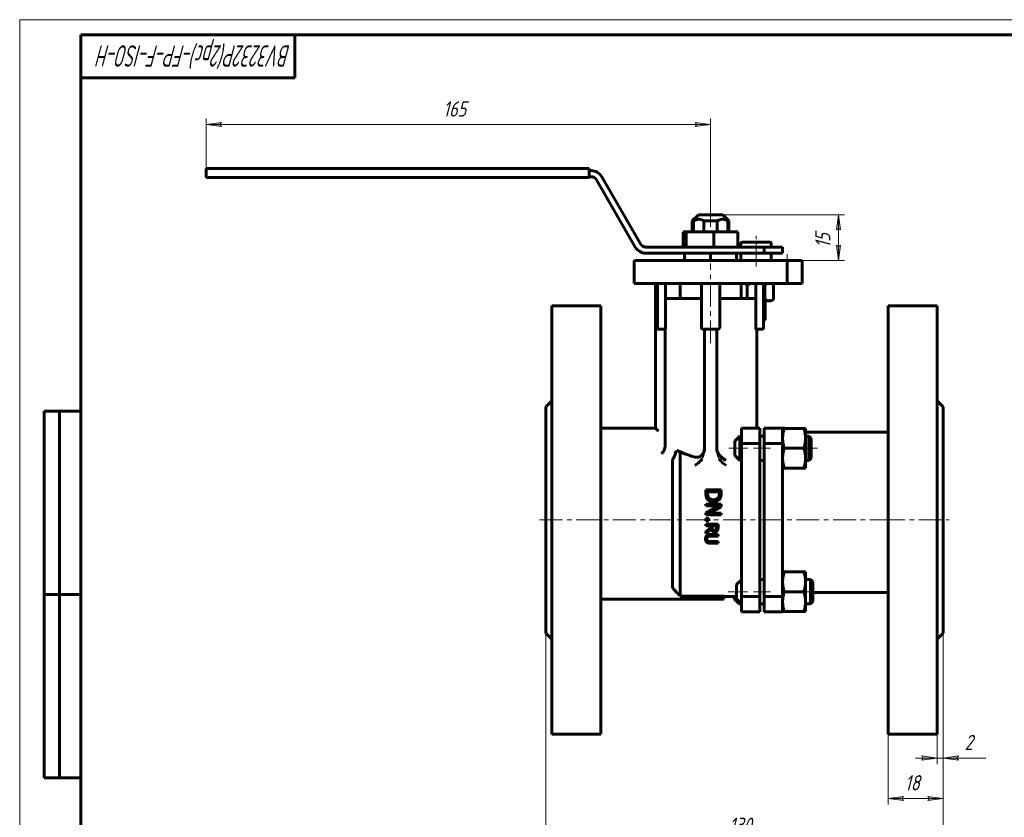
# Model space of a CAD drawing. Header units: millimetres. Extents: x 0 to 601, y 0 to 420.
# Tile 2 of 3: x 0 to 322, y 159 to 420. Entities that reach past the tile are written whole.
import ezdxf

# ---------------------------------------------------------------- set-up
doc = ezdxf.new("R2010")
doc.units = ezdxf.units.MM
for name, pattern in [('K5LT-1', [0]), ('K5LT_AXLED', [12, 7.5, -1.5, 1.5, -1.5]), ('K5LT_BASIC', [0]), ('K5LT_THIN', [0])]:
    doc.linetypes.add(name, pattern=pattern)
doc.layers.add('Системный слой', color=7, linetype='Continuous')
doc.layers.add('Системный слой (1)', color=251, linetype='Continuous', true_color=0x6c6c6c)
doc.styles.add('KDIMTEXTSTYLE', font='txt', dxfattribs={"width": 0.96, "oblique": 15, "height": 5})
doc.styles.add('KTEXTSTYLE', font='txt', dxfattribs={"width": 0.96, "height": 5})
doc.dimstyles.new('KDIMSTYLE (1.00)', dxfattribs={"dimtxt": 5, "dimasz": 1, "dimexe": 2, "dimexo": 0, "dimgap": 1, "dimtad": 1, "dimtxsty": 'KDIMTEXTSTYLE', "dimsah": 1, "dimcen": 0, "dimdle": 1, "dimadec": 0, "dimazin": 0, "dimtfac": 0.667, "dimtmove": 0, "dimatfit": 3, "dimfxl": 1, "dimtvp": 1, "dimtolj": 1, "dimtzin": 0, "dimarcsym": 0})

# ---------------------------------------------------------------- blocks, each defined once
blk = doc.blocks.new('U0')
at = {"layer": 'Системный слой (1)', "color": 143, "linetype": 'K5LT_BASIC', "lineweight": 60, "true_color": 0x33acca}
for p, q in [((245.83, 346.67), (245.83, 345.65)), ((245.83, 343.65), (245.83, 341.27))]:
    blk.add_line(p, q, dxfattribs=at)
blk = doc.blocks.new('U1')
at = {"layer": 'Системный слой (1)', "color": 143, "linetype": 'K5LT_BASIC', "lineweight": 60, "true_color": 0x33acca}
for p, q in [((243.44, 333.4), (243.3, 333.43)), ((243.58, 333.36), (243.44, 333.4)), ((243.71, 333.32), (243.58, 333.36))]:
    blk.add_line(p, q, dxfattribs=at)
blk = doc.blocks.new('U2')
at = {"layer": 'Системный слой (1)', "color": 143, "linetype": 'K5LT_BASIC', "lineweight": 60, "true_color": 0x33acca}
for p, q in [((236.15, 333.74), (235.98, 333.71)), ((236.32, 333.76), (236.15, 333.74)), ((236.5, 333.77), (236.32, 333.76))]:
    blk.add_line(p, q, dxfattribs=at)
blk = doc.blocks.new('U3')
at = {"layer": 'Системный слой (1)', "color": 143, "linetype": 'K5LT_BASIC', "lineweight": 60, "true_color": 0x33acca}
for p, q in [((238.93, 333.57), (237.94, 333.32)), ((239.85, 333.71), (238.93, 333.57)), ((240.75, 333.77), (239.85, 333.71))]:
    blk.add_line(p, q, dxfattribs=at)
blk = doc.blocks.new('U4')
at = {"layer": 'Системный слой (1)', "color": 143, "linetype": 'K5LT_BASIC', "lineweight": 60, "true_color": 0x33acca}
for p, q in [((243.58, 328.48), (243.71, 328.51)), ((243.3, 328.4), (243.44, 328.44)), ((243.44, 328.44), (243.58, 328.48))]:
    blk.add_line(p, q, dxfattribs=at)
blk = doc.blocks.new('U5')
at = {"layer": 'Системный слой (1)', "color": 143, "linetype": 'K5LT_BASIC', "lineweight": 60, "true_color": 0x33acca}
for p, q in [((235.83, 346.67), (235.83, 345.65)), ((235.83, 343.65), (235.83, 341.27))]:
    blk.add_line(p, q, dxfattribs=at)
blk = doc.blocks.new('D0')
at = {"layer": 'Системный слой (1)', "color": 7, "linetype": 'K5LT_THIN', "lineweight": 18, "true_color": 0xffffff}
for p, q in [((229.98, 356.22), (269.76, 356.22)), ((255.48, 341.27), (269.76, 341.27))]:
    blk.add_line(p, q, dxfattribs=at)
blk.add_wipeout([(266.76, 345.39), (259.38, 345.39), (259.38, 351.83), (266.76, 351.83)]).dxf.layer = 'Системный слой (1)'
at = {"layer": 'Системный слой (1)'}
for points in [[(268.42, 351.22), (267.76, 356.22), (267.11, 351.22), (267.76, 351.72)], [(267.76, 341.27), (268.42, 346.27), (267.76, 345.77), (267.11, 346.27)]]:
    blk.add_hatch(color=7, dxfattribs=at).paths.add_polyline_path(points)
at = {"layer": 'Системный слой (1)', "color": 7, "linetype": 'K5LT_THIN', "lineweight": 18, "true_color": 0xffffff}
for p, q in [((267.11, 351.22), (267.76, 356.22)), ((267.76, 356.22), (268.42, 351.22)), ((267.76, 356.22), (267.76, 341.27)), ((267.76, 351.72), (267.11, 351.22)), ((268.42, 351.22), (267.76, 351.72)), ((267.76, 341.27), (267.11, 346.27)), ((267.11, 346.27), (267.76, 345.77)), ((267.76, 345.77), (268.42, 346.27)), ((268.42, 346.27), (267.76, 341.27))]:
    blk.add_line(p, q, dxfattribs=at)
at = {"layer": 'Системный слой (1)', "color": 7, "insert": (260.18, 345.39), "char_height": 5, "attachment_point": 1, "rotation": 90, "style": 'KTEXTSTYLE'}
blk.add_mtext('\\fArial|b0|c204|p34;\\H5.0;\\W1.000;\\Q15;\\fGOST Type AU|b0|i0|c204|p34;\\Q15;\\W0.960;15', dxfattribs=at)
blk = doc.blocks.new('KDIMARROW_01')
at = {"layer": 'Системный слой'}
blk.add_hatch(color=0, dxfattribs=at).paths.add_polyline_path([(0, 0), (-5, 0.66), (-4.5, 0), (-5, -0.66)])
at = {"layer": 'Системный слой', "color": 0, "linetype": 'K5LT_THIN', "lineweight": 18}
for p, q in [((-4.5, 0), (-5, 0.66)), ((-5, 0.66), (0, 0)), ((0, 0), (-5, -0.66)), ((-5, -0.66), (-4.5, 0))]:
    blk.add_line(p, q, dxfattribs=at)
at = {"layer": 'Системный слой (1)', "color": 0, "linetype": 'K5LT_THIN', "lineweight": 18}
blk.add_line((225.98, 256.37), (224.98, 256.37), dxfattribs=at)
blk = doc.blocks.new('D1')
at = {"layer": 'Системный слой (1)', "color": 7, "linetype": 'K5LT_THIN', "lineweight": 18, "true_color": 0xffffff}
for p, q in [((284.04, 232.71), (284.04, 163.32)), ((302.04, 219.37), (302.04, 163.32))]:
    blk.add_line(p, q, dxfattribs=at)
blk.add_wipeout([(289.48, 166.32), (289.48, 173.71), (296.31, 173.71), (296.31, 166.32)]).dxf.layer = 'Системный слой (1)'
at = {"layer": 'Системный слой (1)'}
for points in [[(284.04, 165.32), (289.04, 165.98), (288.54, 165.32), (289.04, 164.67)], [(302.04, 165.32), (297.04, 165.98), (297.54, 165.32), (297.04, 164.67)]]:
    blk.add_hatch(color=7, dxfattribs=at).paths.add_polyline_path(points)
at = {"layer": 'Системный слой (1)', "color": 7, "linetype": 'K5LT_THIN', "lineweight": 18, "true_color": 0xffffff}
for p, q in [((284.04, 165.32), (289.04, 165.98)), ((289.04, 164.67), (284.04, 165.32)), ((302.04, 165.32), (284.04, 165.32)), ((289.04, 165.98), (288.54, 165.32)), ((288.54, 165.32), (289.04, 164.67)), ((297.54, 165.32), (297.04, 165.98)), ((297.04, 165.98), (302.04, 165.32)), ((302.04, 165.32), (297.04, 164.67)), ((297.04, 164.67), (297.54, 165.32))]:
    blk.add_line(p, q, dxfattribs=at)
at = {"layer": 'Системный слой (1)', "color": 7, "insert": (289.48, 172.91), "char_height": 5, "attachment_point": 1, "style": 'KTEXTSTYLE'}
blk.add_mtext('\\fArial|b0|c204|p34;\\H5.0;\\W1.000;\\Q15;\\fGOST Type AU|b0|i0|c204|p34;\\Q15;\\W0.960;18', dxfattribs=at)
blk = doc.blocks.new('D2')
at = {"layer": 'Системный слой (1)'}
for points in [[(295.04, 177.86), (300.04, 178.52), (295.04, 179.18), (295.54, 178.52)], [(306.54, 178.52), (307.04, 179.18), (302.04, 178.52), (307.04, 177.86)]]:
    blk.add_hatch(color=7, dxfattribs=at).paths.add_polyline_path(points)
at = {"layer": 'Системный слой (1)', "color": 7, "linetype": 'K5LT_THIN', "lineweight": 18, "true_color": 0xffffff}
for p, q in [((302.04, 219.37), (302.04, 176.52)), ((300.04, 186.37), (300.04, 176.52)), ((300.04, 178.52), (293.04, 178.52)), ((300.04, 178.52), (295.04, 179.18)), ((295.04, 179.18), (295.54, 178.52)), ((295.54, 178.52), (295.04, 177.86)), ((295.04, 177.86), (300.04, 178.52)), ((300.04, 178.52), (302.04, 178.52)), ((307.04, 179.18), (302.04, 178.52)), ((302.04, 178.52), (307.04, 177.86)), ((302.04, 178.52), (307.04, 178.52)), ((306.54, 178.52), (307.04, 179.18)), ((307.04, 177.86), (306.54, 178.52))]:
    blk.add_line(p, q, dxfattribs=at)
blk.add_wipeout([(309.04, 179.52), (309.04, 186.9), (313.83, 186.9), (313.83, 179.52)]).dxf.layer = 'Системный слой (1)'
for p, q in [((302.04, 178.52), (309.04, 178.52)), ((307.04, 178.52), (316.03, 178.52))]:
    blk.add_line(p, q, dxfattribs=at)
at = {"layer": 'Системный слой (1)', "color": 7, "insert": (309.04, 186.11), "char_height": 5, "attachment_point": 1, "style": 'KTEXTSTYLE'}
blk.add_mtext('\\fArial|b0|c204|p34;\\H5.0;\\W1.000;\\Q15;\\fGOST Type AU|b0|i0|c204|p34;\\Q15;\\W0.960;2', dxfattribs=at)
blk = doc.blocks.new('D3')
at = {"layer": 'Системный слой (1)'}
for points in [[(172.04, 151.44), (177.04, 152.1), (176.54, 151.44), (177.04, 150.78)], [(302.04, 151.44), (297.04, 152.1), (297.54, 151.44), (297.04, 150.78)]]:
    blk.add_hatch(color=7, dxfattribs=at).paths.add_polyline_path(points)
at = {"layer": 'Системный слой (1)', "color": 7, "linetype": 'K5LT_THIN', "lineweight": 18, "true_color": 0xffffff}
for p, q in [((172.04, 219.37), (172.04, 149.44)), ((302.04, 219.37), (302.04, 149.44)), ((172.04, 151.44), (177.04, 152.1)), ((177.04, 150.78), (172.04, 151.44)), ((177.04, 152.1), (176.54, 151.44)), ((176.54, 151.44), (177.04, 150.78)), ((297.54, 151.44), (297.04, 152.1)), ((297.04, 152.1), (302.04, 151.44)), ((302.04, 151.44), (297.04, 150.78)), ((297.04, 150.78), (297.54, 151.44))]:
    blk.add_line(p, q, dxfattribs=at)
blk.add_wipeout([(232.02, 152.44), (232.02, 159.82), (241.65, 159.82), (241.65, 152.44)]).dxf.layer = 'Системный слой (1)'
blk.add_line((172.04, 151.44), (302.04, 151.44), dxfattribs=at)
at = {"layer": 'Системный слой (1)', "color": 7, "insert": (232.02, 159.03), "char_height": 5, "attachment_point": 1, "style": 'KTEXTSTYLE'}
blk.add_mtext('\\fArial|b0|c204|p34;\\H5.0;\\W1.000;\\Q15;\\fGOST Type AU|b0|i0|c204|p34;\\Q15;\\W0.960;130', dxfattribs=at)
blk = doc.blocks.new('D4')
at = {"layer": 'Системный слой (1)'}
for points in [[(60.98, 385.7), (65.98, 386.36), (65.48, 385.7), (65.98, 385.04)], [(225.98, 385.7), (220.98, 386.36), (221.48, 385.7), (220.98, 385.04)]]:
    blk.add_hatch(color=7, dxfattribs=at).paths.add_polyline_path(points)
at = {"layer": 'Системный слой (1)', "color": 7, "linetype": 'K5LT_THIN', "lineweight": 18, "true_color": 0xffffff}
for p, q in [((60.98, 370.37), (60.98, 387.7)), ((225.98, 356.22), (225.98, 387.7)), ((60.98, 385.7), (65.98, 386.36)), ((65.98, 385.04), (60.98, 385.7)), ((65.98, 386.36), (65.48, 385.7)), ((65.48, 385.7), (65.98, 385.04)), ((221.48, 385.7), (220.98, 386.36)), ((220.98, 386.36), (225.98, 385.7)), ((225.98, 385.7), (220.98, 385.04)), ((220.98, 385.04), (221.48, 385.7))]:
    blk.add_line(p, q, dxfattribs=at)
blk.add_wipeout([(138.47, 386.7), (138.47, 394.08), (148.09, 394.08), (148.09, 386.7)]).dxf.layer = 'Системный слой (1)'
blk.add_line((60.98, 385.7), (225.98, 385.7), dxfattribs=at)
at = {"layer": 'Системный слой (1)', "color": 7, "insert": (138.47, 393.29), "char_height": 5, "attachment_point": 1, "style": 'KTEXTSTYLE'}
blk.add_mtext('\\fArial|b0|c204|p34;\\H5.0;\\W1.000;\\Q15;\\fGOST Type AU|b0|i0|c204|p34;\\Q15;\\W0.960;165', dxfattribs=at)
blk = doc.blocks.new('U39')
at = {"color": 7, "linetype": 'K5LT_THIN', "lineweight": 18, "true_color": 0xffffff}
for p, q in [((0, 0), (0, 420)), ((0, 420), (594, 420))]:
    blk.add_line(p, q, dxfattribs=at)
at = {"color": 143, "linetype": 'K5LT_BASIC', "lineweight": 60, "true_color": 0x33acca}
for p, q in [((20, 5), (20, 415)), ((20, 415), (589, 415)), ((90, 415), (90, 401)), ((90, 401), (20, 401)), ((8, 172), (8, 292)), ((20, 292), (8, 292)), ((13, 172), (13, 292)), ((20, 232), (8, 232)), ((20, 172), (8, 172))]:
    blk.add_line(p, q, dxfattribs=at)
at = {"color": 7, "insert": (88.64, 404.64), "char_height": 7, "attachment_point": 1, "rotation": 180, "style": 'KTEXTSTYLE'}
blk.add_mtext('\\fArial|b0|c204|p34;\\H5.0;\\W1.000;\\Q15;\\fGOST Type AU|b0|i0|c204|p34;\\Q15;\\W0.696;\\H7.00;BV3232P(2pc)-FP-F-ISO-H', dxfattribs=at)

msp = doc.modelspace()

# ---------------------------------------------------------------- linework, layer by layer
at = {"layer": 'Системный слой (1)', "color": 143, "linetype": 'K5LT_BASIC', "lineweight": 60, "true_color": 0x33acca}
for p, q in [((186.228, 371.365), (60.978, 371.365)), ((60.978, 370.365), (60.978, 371.365)), ((60.978, 369.365), (60.978, 370.365)), ((186.228, 370.365), (186.228, 371.365)), ((186.901, 370.635), (186.228, 370.635)), ((186.228, 370.365), (186.228, 369.365)), ((60.978, 368.365), (60.978, 369.365)), ((186.228, 368.365), (60.978, 368.365)), ((186.228, 368.365), (186.228, 369.365)), ((186.901, 368.635), (186.228, 368.635)), ((188.633, 367.635), (201.323, 345.654)), ((203.056, 346.654), (190.365, 368.635)), ((221.978, 356.218), (219.978, 354.218)), ((229.978, 356.218), (221.978, 356.218)), ((229.978, 356.218), (231.978, 354.218)), ((219.978, 354.218), (220.393, 354.218)), ((219.978, 350.654), (219.978, 354.218)), ((220.393, 350.654), (220.393, 354.218)), ((223.785, 354.218), (228.172, 354.218)), ((223.785, 350.654), (223.785, 354.218)), ((228.172, 350.654), (228.172, 354.218)), ((231.563, 350.654), (231.563, 354.218)), ((231.563, 354.218), (231.978, 354.218)), ((231.978, 350.654), (231.978, 354.218)), ((218.025, 350.654), (217.021, 350.654)), ((217.021, 345.654), (217.021, 350.654)), ((218.025, 345.654), (218.025, 350.654)), ((226.982, 350.654), (218.025, 350.654)), ((234.936, 350.654), (226.982, 350.654)), ((226.982, 345.654), (226.982, 350.654)), ((234.936, 345.654), (234.936, 350.654)), ((243.478, 345.654), (204.788, 345.654)), ((245.227, 347.268), (236.427, 347.268)), ((243.478, 345.654), (243.478, 343.654)), ((249.478, 345.654), (243.478, 345.654)), ((249.478, 343.654), (249.478, 345.654)), ((243.478, 343.654), (204.788, 343.654)), ((217.478, 343.654), (217.478, 341.268)), ((225.978, 343.654), (225.978, 341.268)), ((234.478, 343.654), (234.478, 341.268)), ((243.478, 343.654), (249.478, 343.654)), ((200.978, 333.768), (200.978, 340.768)), ((205.978, 341.268), (201.478, 341.268)), ((245.978, 341.268), (205.978, 341.268)), ((250.478, 341.268), (245.978, 341.268)), ((255.478, 341.268), (250.478, 341.268)), ((250.978, 333.768), (250.978, 340.768)), ((255.978, 333.768), (255.978, 340.768)), ((200.978, 333.768), (205.978, 333.768)), ((205.978, 333.768), (245.978, 333.768)), ((207.909, 333.768), (207.909, 286.365)), ((208.653, 333.768), (208.653, 318.768)), ((211.211, 328.768), (211.211, 333.768)), ((215.978, 328.768), (215.978, 333.768)), ((222.978, 333.768), (222.978, 319.268)), ((228.978, 319.268), (228.978, 333.768)), ((235.978, 328.768), (235.978, 333.768)), ((237.941, 328.768), (237.941, 333.322)), ((240.745, 328.768), (240.745, 333.768)), ((243.303, 319.268), (243.303, 333.768)), ((243.714, 328.515), (243.714, 333.322)), ((245.827, 333.768), (246.601, 333.322)), ((245.978, 333.768), (250.978, 333.768)), ((246.601, 328.515), (246.601, 333.322)), ((250.978, 333.768), (255.978, 333.768)), ((211.211, 328.768), (211.211, 319.268)), ((211.211, 328.768), (222.978, 328.768)), ((228.978, 328.768), (240.745, 328.768)), ((240.745, 319.268), (240.745, 328.768)), ((245.827, 328.068), (246.601, 328.515)), ((174.035, 326.365), (190.035, 326.365)), ((174.035, 326.365), (174.035, 186.365)), ((190.035, 326.365), (190.035, 186.365)), ((245.158, 328.068), (243.303, 328.068)), ((243.827, 328.068), (243.827, 321.882)), ((245.827, 328.068), (245.158, 328.068)), ((284.035, 326.365), (300.035, 326.365)), ((284.035, 326.365), (284.035, 186.365)), ((300.035, 326.365), (300.035, 186.365)), ((208.653, 318.768), (209.153, 319.268)), ((243.827, 321.882), (243.303, 321.882)), ((243.303, 321.358), (243.827, 321.882)), ((208.653, 318.768), (208.909, 318.768)), ((208.909, 318.768), (211.118, 318.768)), ((211.118, 318.768), (211.118, 281.265)), ((223.478, 318.768), (228.478, 318.768)), ((223.978, 318.768), (223.978, 278.937)), ((227.978, 318.768), (227.978, 278.937)), ((240.838, 318.768), (242.803, 318.768)), ((241.047, 286.365), (241.047, 318.768)), ((172.035, 293.365), (174.035, 295.365)), ((172.035, 293.365), (172.035, 219.365)), ((300.035, 295.365), (302.035, 293.365)), ((302.035, 293.365), (302.035, 219.365)), ((207.909, 286.365), (190.035, 286.365)), ((208.909, 285.365), (207.909, 286.365)), ((233.908, 282.188), (235.558, 283.838)), ((235.558, 283.838), (236.035, 283.838)), ((235.558, 280.906), (235.558, 283.838)), ((236.035, 286.365), (236.035, 281.365)), ((236.035, 286.365), (242.035, 286.365)), ((242.035, 286.365), (242.035, 281.365)), ((242.035, 283.838), (243.535, 283.838)), ((249.535, 286.365), (243.535, 286.365)), ((243.535, 281.365), (243.535, 286.365)), ((249.535, 281.365), (249.535, 286.365)), ((250.112, 286.365), (249.535, 286.365)), ((249.535, 286.338), (250.116, 286.338)), ((256.455, 286.338), (250.116, 286.338)), ((256.455, 286.338), (257.035, 286.338)), ((257.035, 286.338), (257.035, 283.088)), ((284.035, 285.134), (257.035, 285.134)), ((257.035, 283.838), (258.142, 283.838)), ((258.908, 283.071), (258.142, 283.838)), ((258.142, 283.838), (258.142, 280.906)), ((233.908, 282.188), (233.908, 280.466)), ((233.908, 280.466), (233.908, 277.488)), ((235.558, 275.838), (235.558, 280.906)), ((236.035, 281.365), (236.035, 231.365)), ((236.035, 281.365), (242.035, 281.365)), ((242.035, 281.365), (242.035, 231.365)), ((243.535, 231.365), (243.535, 281.365)), ((249.535, 281.365), (243.535, 281.365)), ((249.535, 280.94), (249.535, 281.365)), ((249.535, 276.588), (249.535, 280.94)), ((257.035, 283.088), (257.035, 276.588)), ((258.142, 280.906), (258.142, 275.838)), ((258.908, 276.605), (258.908, 283.071)), ((216.035, 231.491), (216.035, 278.074)), ((233.908, 277.488), (235.558, 275.838)), ((256.455, 279.838), (250.116, 279.838)), ((213.535, 275.668), (213.535, 234.248)), ((235.558, 275.838), (236.035, 275.838)), ((242.035, 275.838), (243.535, 275.838)), ((249.535, 275.838), (249.535, 276.588)), ((249.535, 236.893), (249.535, 275.838)), ((257.035, 276.588), (257.035, 273.338)), ((257.035, 275.838), (258.142, 275.838)), ((258.908, 276.605), (258.142, 275.838)), ((250.116, 273.338), (249.535, 273.338)), ((256.455, 273.338), (250.116, 273.338)), ((257.035, 273.338), (256.455, 273.338)), ((229.42, 266.245), (224.42, 266.245)), ((224.42, 266.245), (224.42, 265.094)), ((224.996, 265.581), (228.845, 265.581)), ((224.996, 265.074), (224.996, 265.581)), ((228.845, 265.581), (228.845, 265.074)), ((229.42, 265.107), (229.42, 266.245)), ((229.42, 261.581), (224.42, 261.581)), ((224.42, 261.581), (224.42, 260.961)), ((224.42, 260.961), (228.732, 260.961)), ((228.732, 260.961), (224.42, 258.749)), ((229.42, 260.637), (229.42, 261.581)), ((224.42, 258.749), (224.42, 258.004)), ((224.42, 258.004), (229.42, 258.004)), ((225.462, 258.624), (229.42, 260.637)), ((229.42, 258.624), (225.462, 258.624)), ((229.42, 258.004), (229.42, 258.624)), ((225.377, 256.861), (224.42, 256.861)), ((224.42, 256.861), (224.42, 256.059)), ((224.42, 256.059), (225.377, 256.059)), ((224.42, 255.009), (224.42, 254.478)), ((228.42, 255.009), (224.42, 255.009)), ((224.42, 254.478), (226.012, 254.478)), ((225.377, 256.059), (225.377, 256.861)), ((226.012, 254.478), (226.012, 253.868)), ((226.456, 254.478), (227.96, 254.478)), ((226.456, 254.011), (226.456, 254.478)), ((227.96, 254.478), (227.96, 253.949)), ((228.42, 253.978), (228.42, 255.009)), ((226.012, 253.868), (224.42, 252.604)), ((224.42, 251.914), (226.161, 253.337)), ((224.42, 252.604), (224.42, 251.914)), ((228.42, 251.645), (225.924, 251.645)), ((228.42, 251.113), (228.42, 251.645)), ((228.42, 249.282), (225.911, 249.282)), ((225.924, 251.113), (228.42, 251.113)), ((225.924, 248.75), (228.42, 248.75)), ((228.42, 248.75), (228.42, 249.282)), ((249.535, 239.393), (250.116, 239.393)), ((256.455, 239.393), (250.116, 239.393)), ((256.455, 239.393), (257.035, 239.393)), ((257.035, 239.393), (257.035, 236.143)), ((234.441, 235.243), (236.035, 236.837)), ((234.441, 235.243), (234.441, 232.013)), ((242.035, 236.893), (243.535, 236.893)), ((249.535, 236.143), (249.535, 236.893)), ((249.535, 231.791), (249.535, 236.143)), ((257.035, 236.893), (258.674, 236.893)), ((257.035, 236.143), (257.035, 229.643)), ((258.674, 236.893), (258.674, 231.395)), ((259.441, 236.126), (258.674, 236.893)), ((259.441, 229.66), (259.441, 236.126)), ((216.016, 231.51), (215.248, 232.282)), ((234.441, 232.013), (234.441, 230.543)), ((256.455, 232.893), (250.116, 232.893)), ((259.441, 232.706), (284.035, 232.706)), ((190.035, 230.51), (230.285, 230.51)), ((216.016, 231.51), (216.035, 231.491)), ((216.035, 231.491), (230.285, 231.491)), ((230.285, 230.51), (230.285, 231.491)), ((230.285, 231.365), (234.441, 231.365)), ((233.717, 231.365), (233.717, 230.543)), ((233.717, 230.543), (235.367, 228.893)), ((234.441, 230.543), (236.035, 228.948)), ((235.367, 228.893), (235.367, 229.616)), ((235.367, 228.893), (236.035, 228.893)), ((236.035, 231.365), (242.035, 231.365)), ((236.035, 231.365), (236.035, 226.365)), ((242.035, 231.365), (242.035, 226.365)), ((242.035, 228.893), (243.535, 228.893)), ((243.535, 226.365), (243.535, 231.365)), ((249.535, 231.365), (243.535, 231.365)), ((249.535, 231.365), (249.535, 231.791)), ((249.535, 226.365), (249.535, 231.365)), ((257.035, 229.643), (257.035, 226.393)), ((257.035, 228.893), (258.674, 228.893)), ((258.674, 231.395), (258.674, 228.893)), ((259.441, 229.66), (258.674, 228.893)), ((236.035, 226.365), (242.035, 226.365)), ((249.535, 226.365), (243.535, 226.365)), ((250.116, 226.393), (249.535, 226.393)), ((256.455, 226.393), (250.116, 226.393)), ((257.035, 226.393), (256.455, 226.393)), ((172.035, 219.365), (174.035, 217.365)), ((300.035, 217.365), (302.035, 219.365)), ((174.035, 186.365), (190.035, 186.365)), ((284.035, 186.365), (300.035, 186.365))]:
    msp.add_line(p, q, dxfattribs=at)
at = {"layer": 'Системный слой (1)', "color": 30, "linetype": 'K5LT_AXLED', "lineweight": 18, "true_color": 0xff8000}
for p, q in [((225.978, 352.218), (225.978, 358.218)), ((225.978, 314.153), (225.978, 340.218)), ((240.827, 319.268), (240.827, 330.068)), ((238.035, 279.838), (231.908, 279.838)), ((245.535, 279.838), (240.035, 279.838)), ((260.908, 279.838), (255.035, 279.838)), ((170.035, 256.365), (290.088, 256.365)), ((282.035, 256.365), (304.035, 256.365)), ((238.035, 232.893), (231.717, 232.893)), ((245.535, 232.893), (240.035, 232.893)), ((261.441, 232.893), (255.035, 232.893))]:
    msp.add_line(p, q, dxfattribs=at)
at = {"layer": 'Системный слой (1)', "color": 143, "linetype": 'K5LT_BASIC', "lineweight": 60, "true_color": 0x33acca}
for centre, radius, start, end in [((186.901, 366.635), 4, 30, 90), ((186.901, 366.635), 2, 30, 90), ((204.788, 347.654), 4, 210, 270), ((204.788, 347.654), 2, 210, 270), ((236.427, 346.668), 0.6, 90, 180), ((245.227, 346.668), 0.6, 0, 90), ((201.478, 340.768), 0.5, 90, 180), ((250.478, 340.768), 0.5, 0, 90), ((255.478, 340.768), 0.5, 0, 90), ((223.478, 319.268), 0.5, 180, 270), ((228.478, 319.268), 0.5, 270, 0), ((228.478, 319.268), 0.5, 270, 0), ((242.803, 319.268), 0.5, 270, 0), ((242.803, 319.268), 0.5, 270, 0), ((252.535, 288.134), 3, 216.11403, 216.7624)]:
    msp.add_arc(centre, radius, start, end, dxfattribs=at)
for points, knots in [([(223.785, 354.218), (223.592, 354.327), (223.272, 354.483), (222.867, 354.615), (222.561, 354.682), (222.288, 354.716), (222.008, 354.721), (221.759, 354.702), (221.491, 354.658), (221.115, 354.56), (220.735, 354.403), (220.472, 354.263), (220.393, 354.218)], [0, 0, 0, 0, 2.3205995, 3.7836868, 4.6494992, 5.7748533, 6.8491278, 7.7802269, 8.5685151, 9.8642206, 12.0478432, 13, 13, 13, 13]), ([(231.563, 354.218), (231.37, 354.327), (231.05, 354.483), (230.645, 354.615), (230.34, 354.682), (230.066, 354.716), (229.786, 354.721), (229.537, 354.702), (229.269, 354.658), (228.894, 354.56), (228.513, 354.403), (228.251, 354.263), (228.172, 354.218)], [0, 0, 0, 0, 2.3205995, 3.7836868, 4.6494992, 5.7748533, 6.8491278, 7.7802269, 8.5685151, 9.8642206, 12.0478432, 13, 13, 13, 13]), ([(211.211, 319.268), (211.211, 319.225), (211.209, 319.168), (211.204, 319.084), (211.199, 319.028), (211.19, 318.961), (211.18, 318.903), (211.169, 318.855), (211.155, 318.813), (211.143, 318.787), (211.129, 318.771), (211.122, 318.768), (211.118, 318.768)], [0, 0, 0, 0, 2.2021539, 2.8402542, 4.244037, 5.2007591, 6.7467937, 8.1891978, 9.1384668, 10.829745, 11.7726722, 13, 13, 13, 13]), ([(240.838, 318.768), (240.833, 318.768), (240.824, 318.773), (240.811, 318.792), (240.795, 318.827), (240.783, 318.87), (240.773, 318.919), (240.768, 318.947), (240.762, 318.991), (240.757, 319.031), (240.753, 319.079), (240.749, 319.131), (240.746, 319.196), (240.745, 319.245), (240.745, 319.268)], [0, 0, 0, 0, 1.8065569, 3.0114883, 4.5154685, 6.8662798, 7.4093334, 8.6703224, 9.1406457, 10.5594628, 11.2846787, 12.1288346, 13.6382297, 15, 15, 15, 15]), ([(210.004, 278.097), (210.005, 278.098), (210.006, 278.099), (210.232, 278.312), (210.509, 278.645), (210.863, 279.388), (210.966, 279.669), (211.035, 279.986)], [-0.32428773, -0.32428773, -0.32428773, -0.32428773, -0.32335917, -0.32335917, -0.10717726, -0.10717726, 0, 0, 0, 0]), ([(213.944, 276.839), (214.137, 277.13), (214.289, 277.465), (214.501, 278.189), (214.558, 278.575), (214.565, 278.966), (214.565, 278.969), (214.565, 278.972)], [0, 0, 0, 0, 0.11414815, 0.11414815, 0.2304983, 0.2304983, 0.23133318, 0.23133318, 0.23133318, 0.23133318]), ([(220.978, 276.931), (220.372, 277.078), (219.358, 277.368), (218.049, 277.823), (217.044, 278.218), (215.984, 278.67), (215.301, 278.988), (214.896, 279.185)], [0, 0, 0, 0, 2.0541448, 3.5490899, 4.8839248, 6.0360834, 8, 8, 8, 8]), ([(216.035, 278.074), (216.035, 278.219), (215.976, 278.358), (215.676, 278.752), (215.307, 278.986), (214.896, 279.185)], [0, 0, 0, 0, 0.08796365, 0.08796365, 0.26834804, 0.26834804, 0.26834804, 0.26834804]), ([(220.978, 276.931), (221.081, 276.906), (221.288, 276.87), (221.596, 276.86), (221.835, 276.889), (222.039, 276.934), (222.196, 276.983), (222.438, 277.084), (222.694, 277.234), (222.951, 277.444), (223.157, 277.657), (223.344, 277.895), (223.514, 278.166), (223.687, 278.516), (223.861, 279.005), (223.96, 279.544), (223.978, 279.917), (223.978, 280.049)], [0, 0, 0, 0, 1.1858297, 2.3553874, 3.4495447, 3.866003, 4.6755895, 5.2624253, 6.741291, 7.9098248, 8.8384935, 9.9211148, 11.1304849, 12.2487525, 14.0592312, 16.6035685, 18, 18, 18, 18]), ([(227.978, 280.049), (227.978, 279.8), (228.029, 279.239), (228.243, 278.538), (228.467, 278.125), (228.563, 277.978)], [0, 0, 0, 0, 1.9584313, 4.4607303, 6, 6, 6, 6]), ([(230.978, 275.978), (230.976, 275.979), (230.973, 275.98), (230.692, 276.098), (230.415, 276.245), (229.892, 276.585), (229.642, 276.777), (229.091, 277.282), (228.8, 277.616), (228.563, 277.978)], [-0.00093324, -0.00093324, -0.00093324, -0.00093324, 0, 0, 0.10051542, 0.10051542, 0.19686234, 0.19686234, 0.32789154, 0.32789154, 0.32789154, 0.32789154]), ([(213.944, 276.839), (213.855, 276.705), (213.784, 276.577), (213.659, 276.309), (213.613, 276.174), (213.55, 275.912), (213.535, 275.785), (213.535, 275.668)], [0.23529848, 0.23529848, 0.23529848, 0.23529848, 0.28789251, 0.28789251, 0.34995853, 0.34995853, 0.41804069, 0.41804069, 0.41804069, 0.41804069]), ([(220.978, 274.246), (220.981, 274.248), (220.983, 274.25), (221.407, 274.53), (221.835, 274.87), (222.583, 275.595), (222.92, 275.979), (223.207, 276.392)], [-0.00105891, -0.00105891, -0.00105891, -0.00105891, 0, 0, 0.17385332, 0.17385332, 0.32569545, 0.32569545, 0.32569545, 0.32569545]), ([(230.978, 274.246), (230.976, 274.248), (230.973, 274.25), (230.549, 274.53), (230.122, 274.87), (229.373, 275.595), (229.036, 275.979), (228.749, 276.392)], [-0.32472186, -0.32472186, -0.32472186, -0.32472186, -0.32366954, -0.32366954, -0.15089763, -0.15089763, 0, 0, 0, 0]), ([(224.42, 265.094), (224.42, 264.803), (224.434, 264.478), (224.512, 264.027), (224.566, 263.79), (224.752, 263.44), (224.786, 263.381), (224.822, 263.324)], [-0.30603878, -0.30603878, -0.30603878, -0.30603878, -0.12301372, -0.12301372, -0.02088549, -0.02088549, 0, 0, 0, 0]), ([(225.328, 263.692), (225.149, 263.948), (225.091, 264.185), (225.013, 264.55), (224.996, 264.82), (224.996, 265.074)], [-0.11744288, -0.11744288, -0.11744288, -0.11744288, -0.08107687, -0.08107687, 0, 0, 0, 0]), ([(228.845, 265.074), (228.845, 265.004), (228.844, 264.94), (228.839, 264.812), (228.835, 264.75), (228.823, 264.605), (228.813, 264.531), (228.798, 264.437), (228.792, 264.408), (228.783, 264.36), (228.778, 264.34), (228.774, 264.321), (228.774, 264.32), (228.726, 264.121), (228.651, 263.932), (228.545, 263.753)], [-0.10261609, -0.10261609, -0.10261609, -0.10261609, -0.09606017, -0.09606017, -0.08858671, -0.08858671, -0.07661808, -0.07661808, -0.07029033, -0.07029033, -0.06464945, -0.06464945, -0.06428324, -0.06428324, 0, 0, 0, 0]), ([(229.023, 263.316), (229.1, 263.432), (229.162, 263.558), (229.243, 263.761), (229.268, 263.837), (229.298, 263.939), (229.307, 263.969), (229.325, 264.036), (229.334, 264.077), (229.353, 264.172), (229.363, 264.228), (229.382, 264.361), (229.391, 264.44), (229.406, 264.611), (229.411, 264.703), (229.418, 264.888), (229.42, 264.97), (229.42, 265.07), (229.42, 265.088), (229.42, 265.107)], [-0.37198338, -0.37198338, -0.37198338, -0.37198338, -0.25161671, -0.25161671, -0.18280938, -0.18280938, -0.15804434, -0.15804434, -0.12995712, -0.12995712, -0.09883836, -0.09883836, -0.06441641, -0.06441641, -0.03186889, -0.03186889, -0.00582406, -0.00582406, 0, 0, 0, 0]), ([(224.822, 263.324), (224.92, 263.174), (225.037, 263.04), (225.313, 262.796), (225.469, 262.691), (225.84, 262.496), (226.157, 262.362), (226.709, 262.307), (226.813, 262.303), (226.916, 262.303)], [-0.38435954, -0.38435954, -0.38435954, -0.38435954, -0.277266, -0.277266, -0.16642122, -0.16642122, -0.0311191, -0.0311191, 0, 0, 0, 0]), ([(226.924, 262.996), (226.709, 262.996), (226.487, 263.013), (226.122, 263.098), (225.925, 263.163), (225.569, 263.398), (225.435, 263.533), (225.328, 263.692)], [-0.22383677, -0.22383677, -0.22383677, -0.22383677, -0.12955427, -0.12955427, -0.05940465, -0.05940465, 0, 0, 0, 0]), ([(226.916, 262.303), (227.151, 262.303), (227.388, 262.323), (227.893, 262.434), (228.087, 262.522), (228.464, 262.719), (228.683, 262.891), (228.922, 263.173), (228.975, 263.243), (229.023, 263.316)], [-0.19063709, -0.19063709, -0.19063709, -0.19063709, -0.15548342, -0.15548342, -0.1132035, -0.1132035, -0.02696158, -0.02696158, 0, 0, 0, 0]), ([(228.545, 263.753), (228.461, 263.616), (228.357, 263.493), (228.103, 263.284), (227.959, 263.202), (227.527, 263.034), (227.223, 262.996), (226.924, 262.996)], [-0.18948378, -0.18948378, -0.18948378, -0.18948378, -0.13961331, -0.13961331, -0.08943107, -0.08943107, 0, 0, 0, 0]), ([(224.706, 251.262), (224.594, 251.15), (224.51, 251.02), (224.404, 250.757), (224.356, 250.592), (224.338, 250.305), (224.336, 250.252), (224.336, 250.199)], [-0.17895285, -0.17895285, -0.17895285, -0.17895285, -0.08892031, -0.08892031, -0.01634311, -0.01634311, 0, 0, 0, 0]), ([(225.924, 251.645), (225.543, 251.645), (225.323, 251.595), (225.052, 251.513), (224.923, 251.446), (224.771, 251.325), (224.738, 251.295), (224.706, 251.262)], [-0.098715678, -0.098715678, -0.098715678, -0.098715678, -0.058520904, -0.058520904, -0.013834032, -0.013834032, 0, 0, 0, 0]), ([(226.161, 253.337), (226.218, 253.183), (226.297, 253.041), (226.471, 252.836), (226.573, 252.737), (226.841, 252.583), (226.985, 252.539), (227.202, 252.511), (227.268, 252.507), (227.334, 252.507)], [-0.18764267, -0.18764267, -0.18764267, -0.18764267, -0.11303959, -0.11303959, -0.06553032, -0.06553032, -0.019909, -0.019909, 0, 0, 0, 0]), ([(226.663, 253.288), (226.622, 253.33), (226.587, 253.377), (226.518, 253.503), (226.503, 253.57), (226.467, 253.732), (226.456, 253.873), (226.456, 254.011)], [-0.05578513, -0.05578513, -0.05578513, -0.05578513, -0.049898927, -0.049898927, -0.041429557, -0.041429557, 0, 0, 0, 0]), ([(227.292, 253.061), (227.217, 253.061), (227.141, 253.067), (227.016, 253.089), (226.97, 253.102), (226.911, 253.123), (226.894, 253.129), (226.796, 253.173), (226.725, 253.223), (226.663, 253.288)], [-0.061569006, -0.061569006, -0.061569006, -0.061569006, -0.044278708, -0.044278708, -0.032182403, -0.032182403, -0.026872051, -0.026872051, 0, 0, 0, 0]), ([(227.824, 253.314), (227.793, 253.269), (227.757, 253.228), (227.696, 253.177), (227.676, 253.164), (227.639, 253.141), (227.622, 253.132), (227.604, 253.124), (227.603, 253.123), (227.594, 253.119), (227.586, 253.116), (227.488, 253.076), (227.39, 253.061), (227.292, 253.061)], [-0.054686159, -0.054686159, -0.054686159, -0.054686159, -0.042841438, -0.042841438, -0.037356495, -0.037356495, -0.032224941, -0.032224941, -0.031871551, -0.031871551, -0.029449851, -0.029449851, 0, 0, 0, 0]), ([(227.334, 252.507), (227.428, 252.507), (227.522, 252.515), (227.694, 252.553), (227.772, 252.58), (227.909, 252.654), (228.027, 252.726), (228.166, 252.896), (228.188, 252.928), (228.21, 252.961)], [-0.19859721, -0.19859721, -0.19859721, -0.19859721, -0.12843982, -0.12843982, -0.06620699, -0.06620699, -0.01177878, -0.01177878, 0, 0, 0, 0]), ([(227.96, 253.949), (227.96, 253.896), (227.959, 253.848), (227.953, 253.75), (227.949, 253.702), (227.939, 253.63), (227.934, 253.602), (227.928, 253.571), (227.926, 253.564), (227.905, 253.471), (227.873, 253.388), (227.824, 253.314)], [-0.051590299, -0.051590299, -0.051590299, -0.051590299, -0.044686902, -0.044686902, -0.03577992, -0.03577992, -0.028873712, -0.028873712, -0.02680745, -0.02680745, 0, 0, 0, 0]), ([(228.21, 252.961), (228.268, 253.051), (228.314, 253.146), (228.35, 253.259), (228.354, 253.272), (228.361, 253.3), (228.365, 253.315), (228.373, 253.35), (228.377, 253.369), (228.382, 253.394), (228.382, 253.398), (228.386, 253.423), (228.39, 253.446), (228.396, 253.496), (228.399, 253.523), (228.402, 253.556), (228.403, 253.56), (228.41, 253.641), (228.415, 253.72), (228.418, 253.805), (228.418, 253.813), (228.42, 253.874), (228.42, 253.926), (228.42, 253.978)], [-0.18928233, -0.18928233, -0.18928233, -0.18928233, -0.09349039, -0.09349039, -0.08337526, -0.08337526, -0.07336021, -0.07336021, -0.06347829, -0.06347829, -0.06131552, -0.06131552, -0.05193334, -0.05193334, -0.04265804, -0.04265804, -0.04149832, -0.04149832, -0.01818543, -0.01818543, -0.01574099, -0.01574099, 0, 0, 0, 0]), ([(224.336, 250.199), (224.336, 250.017), (224.353, 249.824), (224.459, 249.456), (224.547, 249.32), (224.65, 249.192), (224.677, 249.161), (224.706, 249.132)], [-0.085108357, -0.085108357, -0.085108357, -0.085108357, -0.050705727, -0.050705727, -0.012461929, -0.012461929, 0, 0, 0, 0]), ([(224.706, 249.132), (224.765, 249.07), (224.832, 249.015), (224.979, 248.921), (225.058, 248.884), (225.275, 248.809), (225.471, 248.768), (225.801, 248.751), (225.863, 248.75), (225.924, 248.75)], [-0.20025883, -0.20025883, -0.20025883, -0.20025883, -0.14987486, -0.14987486, -0.09923227, -0.09923227, -0.01840793, -0.01840793, 0, 0, 0, 0]), ([(224.79, 250.199), (224.79, 250.288), (224.797, 250.379), (224.822, 250.499), (224.83, 250.531), (224.849, 250.592), (224.86, 250.621), (224.878, 250.662), (224.884, 250.674), (224.929, 250.762), (224.981, 250.83), (225.069, 250.907), (225.092, 250.925), (225.117, 250.941)], [-0.087015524, -0.087015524, -0.087015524, -0.087015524, -0.059264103, -0.059264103, -0.049139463, -0.049139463, -0.039487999, -0.039487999, -0.035339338, -0.035339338, -0.009044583, -0.009044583, 0, 0, 0, 0]), ([(225.117, 249.453), (225.069, 249.485), (225.027, 249.522), (224.951, 249.61), (224.919, 249.659), (224.854, 249.789), (224.809, 249.91), (224.791, 250.124), (224.79, 250.161), (224.79, 250.199)], [-0.13811617, -0.13811617, -0.13811617, -0.13811617, -0.10283455, -0.10283455, -0.06623108, -0.06623108, -0.0116215, -0.0116215, 0, 0, 0, 0]), ([(225.117, 250.941), (225.208, 251.001), (225.308, 251.043), (225.533, 251.096), (225.678, 251.107), (225.841, 251.112), (225.883, 251.113), (225.924, 251.113)], [-0.081659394, -0.081659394, -0.081659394, -0.081659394, -0.048909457, -0.048909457, -0.012501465, -0.012501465, 0, 0, 0, 0]), ([(225.911, 249.282), (225.778, 249.282), (225.632, 249.288), (225.421, 249.322), (225.31, 249.346), (225.164, 249.424), (225.141, 249.438), (225.117, 249.453)], [-0.11895419, -0.11895419, -0.11895419, -0.11895419, -0.04989556, -0.04989556, -0.00844935, -0.00844935, 0, 0, 0, 0]), ([(213.535, 234.248), (213.535, 234.205), (213.583, 234.118), (213.756, 233.881), (213.88, 233.733), (214.202, 233.367), (214.44, 233.112), (214.874, 232.66), (215.064, 232.467), (215.248, 232.282)], [0.34802595, 0.34802595, 0.34802595, 0.34802595, 0.41827167, 0.41827167, 0.48851739, 0.48851739, 0.59228465, 0.59228465, 0.66753932, 0.66753932, 0.66753932, 0.66753932])]:
    msp.add_open_spline(points, degree=3, knots=knots, dxfattribs=at)
for points in [[(237.941, 333.322), (237.167, 333.768), (236.497, 333.768)], [(245.158, 333.768), (244.488, 333.768), (243.714, 333.322)], [(246.601, 333.322), (245.827, 333.768), (245.158, 333.768)], [(243.714, 328.515), (244.488, 328.068), (245.158, 328.068)], [(245.158, 328.068), (245.827, 328.068), (246.601, 328.515)], [(250.116, 286.338), (249.535, 284.596), (249.535, 283.088)], [(257.035, 283.088), (257.035, 284.596), (256.455, 286.338)], [(249.535, 283.088), (249.535, 281.58), (250.116, 279.838)], [(256.455, 279.838), (257.035, 281.58), (257.035, 283.088)], [(250.116, 279.838), (249.535, 278.096), (249.535, 276.588)], [(257.035, 276.588), (257.035, 278.096), (256.455, 279.838)], [(249.535, 276.588), (249.535, 275.08), (250.116, 273.338)], [(256.455, 273.338), (257.035, 275.08), (257.035, 276.588)], [(250.116, 239.393), (249.535, 237.651), (249.535, 236.143)], [(257.035, 236.143), (257.035, 237.651), (256.455, 239.393)], [(249.535, 236.143), (249.535, 234.634), (250.116, 232.893)], [(256.455, 232.893), (257.035, 234.634), (257.035, 236.143)], [(250.116, 232.893), (249.535, 231.151), (249.535, 229.643)], [(257.035, 229.643), (257.035, 231.151), (256.455, 232.893)], [(249.535, 229.643), (249.535, 228.134), (250.116, 226.393)], [(256.455, 226.393), (257.035, 228.134), (257.035, 229.643)]]:
    msp.add_rational_spline(points, [1, 1.0379548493, 1], degree=2, dxfattribs=at)
for points in [[(211.035, 279.986), (211.096, 280.263), (211.13, 280.561), (211.123, 280.87)], [(211.118, 281.265), (211.118, 281.135), (211.12, 281.004), (211.123, 280.87)]]:
    msp.add_open_spline(points, degree=3, dxfattribs=at)
at = {"layer": 'Системный слой (1)', "color": 7, "linetype": 'K5LT-1'}
for points, knots in [([(223.207, 276.392), (223.227, 276.421), (223.266, 276.478), (223.322, 276.567), (223.367, 276.642), (223.402, 276.703), (223.428, 276.748), (223.452, 276.794), (223.485, 276.857), (223.524, 276.935), (223.569, 277.03), (223.607, 277.116), (223.639, 277.192), (223.666, 277.26), (223.691, 277.327), (223.713, 277.386), (223.73, 277.437), (223.744, 277.479), (223.759, 277.523), (223.773, 277.569), (223.788, 277.617), (223.804, 277.673), (223.82, 277.734), (223.843, 277.821), (223.869, 277.933), (223.893, 278.046), (223.909, 278.137), (223.92, 278.2), (223.929, 278.259), (223.939, 278.332), (223.95, 278.423), (223.961, 278.533), (223.968, 278.63), (223.973, 278.715), (223.977, 278.814), (223.978, 278.888), (223.978, 278.937)], [1.25498033, 1.25498033, 1.25498033, 1.25498033, 1.26464656, 1.2743128, 1.28397903, 1.28881215, 1.29364527, 1.29847839, 1.30331151, 1.31297774, 1.32264398, 1.33231021, 1.33935272, 1.34639522, 1.35343772, 1.36048022, 1.3649156, 1.36935098, 1.37378636, 1.37822174, 1.38329074, 1.38835974, 1.394696, 1.40103225, 1.41370476, 1.42637727, 1.43271353, 1.43904978, 1.44411879, 1.44918779, 1.4593258, 1.46946381, 1.47960182, 1.48680899, 1.49401617, 1.50843052, 1.50843052, 1.50843052, 1.50843052]), ([(227.978, 278.937), (227.978, 278.875), (227.98, 278.783), (227.986, 278.659), (227.993, 278.565), (228.001, 278.469), (228.012, 278.372), (228.025, 278.274), (228.038, 278.193), (228.049, 278.129), (228.06, 278.065), (228.082, 277.953), (228.129, 277.752), (228.183, 277.567), (228.227, 277.433), (228.245, 277.383), (228.263, 277.333), (228.288, 277.267), (228.32, 277.186), (228.354, 277.105), (228.384, 277.037), (228.409, 276.983), (228.435, 276.929), (228.482, 276.834), (228.54, 276.726), (228.594, 276.634), (228.625, 276.582), (228.657, 276.531), (228.698, 276.467), (228.732, 276.417), (228.749, 276.392)], [0.49278685, 0.49278685, 0.49278685, 0.49278685, 0.51075877, 0.51974473, 0.52873069, 0.53771665, 0.54670262, 0.55568858, 0.56467454, 0.56916752, 0.5736605, 0.58264646, 0.60061839, 0.63017411, 0.63799013, 0.64189814, 0.64580615, 0.65415001, 0.66249386, 0.67083772, 0.67918158, 0.68335351, 0.68752544, 0.6958693, 0.71255702, 0.72097702, 0.72518703, 0.72939703, 0.73781703, 0.74623704, 0.74623704, 0.74623704, 0.74623704])]:
    msp.add_open_spline(points, degree=3, knots=knots, dxfattribs=at)

# ---------------------------------------------------------------- block references
at = {"layer": 'Системный слой (1)'}
for name in ['U5', 'U0', 'U2', 'U3', 'U1', 'U4']:
    msp.add_blockref(name, (0, 0), dxfattribs=at)

# ---------------------------------------------------------------- next in the draw order: dimensions: what is measured, and where the dimension line sits
at = {"layer": 'Системный слой (1)', "color": 7}
for base, p1, p2, picture, middle in [((60.978, 385.701), (225.978, 356.218), (60.978, 370.365), 'D4', (143.478, 385.701)), ((302.035, 165.324), (284.035, 232.706), (302.035, 219.365), 'D1', (293.035, 165.324))]:
    dim = msp.add_linear_dim(base=base, p1=p1, p2=p2, dimstyle='KDIMSTYLE (1.00)', override={"dimexo": 0, "dimpost": '\\fGOST Type AU|b0|c204|p34;\\H5.0;\\W0.960;\\Q15;<>', "dimblk1": 'KDIMARROW_01', "dimblk2": 'KDIMARROW_01', "dimse1": 0, "dimse2": 0, "dimclrt": 7, "dimtol": 1, "dimtp": 0, "dimtm": 0, "dimtdec": 5, "dimtolj": 1}, dxfattribs=at)
    dim.commit()
    dim.dimension.update_dxf_attribs({"geometry": picture, "text_midpoint": middle, "dimtype": 160})
dim = msp.add_linear_dim(base=(267.764, 356.218), p1=(255.478, 341.268), p2=(229.978, 356.218), angle=90, dimstyle='KDIMSTYLE (1.00)', override={"dimexo": 0, "dimpost": '\\fGOST Type AU|b0|c204|p34;\\H5.0;\\W0.960;\\Q15;<>', "dimblk1": 'KDIMARROW_01', "dimblk2": 'KDIMARROW_01', "dimse1": 0, "dimse2": 0, "dimclrt": 7, "dimtol": 1, "dimtp": 0, "dimtm": 0, "dimtdec": 5, "dimtolj": 1}, dxfattribs=at)
dim.commit()
dim.dimension.update_dxf_attribs({"geometry": 'D0', "text_midpoint": (267.764, 348.743), "dimtype": 160})

# ---------------------------------------------------------------- next in the draw order: linework, layer by layer
at = {"layer": 'Системный слой (1)', "color": 30, "linetype": 'K5LT_AXLED', "lineweight": 18, "true_color": 0xff8000}
for p, q in [((240.827, 339.268), (240.827, 349.268)), ((250.978, 343.268), (250.978, 338.768))]:
    msp.add_line(p, q, dxfattribs=at)

# ---------------------------------------------------------------- next in the draw order: dimensions: what is measured, and where the dimension line sits
at = {"layer": 'Системный слой (1)', "color": 7}
dim = msp.add_linear_dim(base=(300.035, 178.521), p1=(302.035, 219.365), p2=(300.035, 186.365), dimstyle='KDIMSTYLE (1.00)', override={"dimexo": 0, "dimtoh": 1, "dimpost": '\\fGOST Type AU|b0|c204|p34;\\H5.0;\\W0.960;\\Q15;<>', "dimblk1": 'KDIMARROW_01', "dimblk2": 'KDIMARROW_01', "dimse1": 0, "dimse2": 0, "dimclrt": 7, "dimtol": 1, "dimtp": 0, "dimtm": 0, "dimtdec": 5, "dimtmove": 1, "dimtolj": 1}, dxfattribs=at)
dim.commit()
dim.dimension.update_dxf_attribs({"geometry": 'D2', "text_midpoint": (311.533, 178.521), "dimtype": 160})

# ---------------------------------------------------------------- next in the draw order: dimensions: what is measured, and where the dimension line sits
dim = msp.add_linear_dim(base=(172.035, 151.441), p1=(302.035, 219.365), p2=(172.035, 219.365), dimstyle='KDIMSTYLE (1.00)', override={"dimexo": 0, "dimpost": '\\fGOST Type AU|b0|c204|p34;\\H5.0;\\W0.960;\\Q15;<>', "dimblk1": 'KDIMARROW_01', "dimblk2": 'KDIMARROW_01', "dimse1": 0, "dimse2": 0, "dimclrt": 7, "dimtol": 1, "dimtp": 0, "dimtm": 0, "dimtdec": 5, "dimtolj": 1}, dxfattribs=at)
dim.commit()
dim.dimension.update_dxf_attribs({"geometry": 'D3', "text_midpoint": (237.035, 151.441), "dimtype": 160})

# ---------------------------------------------------------------- next in the draw order: block references
msp.add_blockref('U39', (0, 0))

doc.saveas('drawing.dxf')
